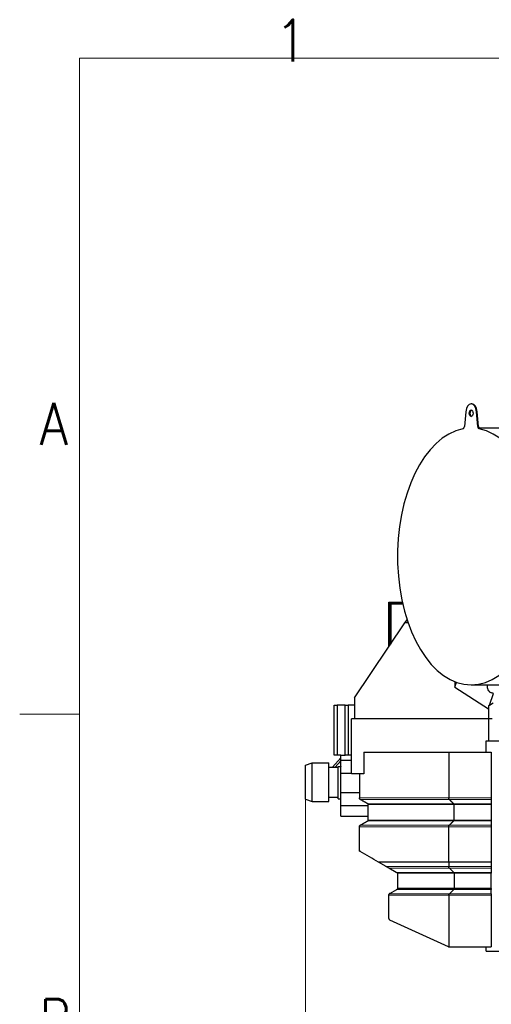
# Model space of a CAD drawing. Header units: inches. Extents: x 0 to 23760, y -13 to 16800.
# Tile 97 of 247: x 0 to 1581, y 13427 to 16729. Entities that reach past the tile are written whole.
import ezdxf

# ---------------------------------------------------------------- set-up
doc = ezdxf.new("R2010")
doc.units = ezdxf.units.IN
doc.layers.add('210', color=7, linetype='Continuous', true_color=0xffffff)
doc.layers.add('254', color=7, linetype='Continuous', true_color=0xffffff)
doc.styles.add('latin_extended', font='simplex.shx')
doc.dimstyles.get("Standard").update_dxf_attribs({"dimtxt": 0.18, "dimasz": 0.18, "dimexe": 0.18, "dimexo": 0.0625, "dimgap": 0.09, "dimtad": 0, "dimtih": 1, "dimtoh": 1, "dimdec": 4, "dimzin": 0, "dimdsep": 46, "dimtxsty": 'Standard', "dimcen": 0.09, "dimadec": 0, "dimazin": 0, "dimtfac": 1, "dimtdec": 4, "dimtofl": 0, "dimtmove": 0, "dimatfit": 3, "dimfxl": 1, "dimtolj": 1, "dimtzin": 0, "dimarcsym": 0})

# ---------------------------------------------------------------- blocks, each defined once
blk = doc.blocks.new('_U1')
at = {"layer": '254', "color": 3, "linetype": 'Continuous', "lineweight": 13, "transparency": 16777216}
for p, q in [((8844.1, 14486.8), (8844.1, 10458.8)), ((958.1, 14131.8), (958.1, 10458.8)), ((1098.1, 10498.8), (8704.1, 10498.8))]:
    blk.add_line(p, q, dxfattribs=at)
at = {"layer": '254', "color": 3, "transparency": 16777216}
for points in [[(1098.1, 10522.2), (1098.1, 10475.5), (958.1, 10498.8)], [(8704.1, 10475.5), (8704.1, 10522.2), (8844.1, 10498.8)]]:
    blk.add_solid(points, dxfattribs=at)
at = {"layer": 'Defpoints', "color": 0, "transparency": 16777216}
for p in [(8844.1, 14526.8), (958.1, 14171.8), (8844.1, 10498.8)]:
    blk.add_point(p, dxfattribs=at)
at = {"layer": '254', "color": 2, "lineweight": 13, "transparency": 16777216, "insert": (4657.8, 10708.8), "char_height": 140, "attachment_point": 1, "style": 'latin_extended'}
blk.add_mtext('\\A1;7886', dxfattribs=at)

msp = doc.modelspace()

# ---------------------------------------------------------------- linework, layer by layer
at = {"layer": '210', "color": 7, "linetype": 'Continuous', "lineweight": 18}
for p, q in [((200, 200), (200, 16600)), ((200, 16600), (23560, 16600)), ((200, 14400), (0, 14400))]:
    msp.add_line(p, q, dxfattribs=at)
at = {"layer": '254', "color": 2, "linetype": 'Continuous', "lineweight": 25}
for p, q in [((1516.276, 15441.061), (1513.818, 15441.061)), ((1495.665, 15413.791), (1491.515, 15365.374)), ((1536.122, 15365.374), (1531.971, 15413.791)), ((1538.579, 15365.374), (1534.429, 15413.791)), ((1752.191, 15359.561), (1540.328, 15359.561)), ((1238.135, 14775.344), (1283.171, 14775.344)), ((1238.135, 14626.118), (1238.135, 14775.344)), ((1283.836, 14772.344), (1241.135, 14772.344)), ((1241.135, 14772.344), (1241.135, 14630.562)), ((1244.135, 14770.22), (1284.318, 14770.22)), ((1244.135, 14770.22), (1244.135, 14635.012)), ((1122.615, 14454.856), (1291.909, 14705.845)), ((1291.909, 14705.845), (1299.094, 14716.497)), ((1302.681, 14705.845), (1291.909, 14705.845)), ((1459.65, 14509.05), (1459.65, 14490.021)), ((1459.65, 14490.021), (1465.262, 14506.968)), ((1513.818, 14498.561), (1754.649, 14498.561)), ((1459.65, 14490.021), (1571.665, 14417.789)), ((1575.913, 14430.615), (1588.896, 14469.82)), ((1122.615, 14454.856), (1122.615, 14384.845)), ((1575.913, 14430.615), (1588.116, 14437.661)), ((1054.135, 14429.845), (1064.135, 14429.845)), ((1054.135, 14262.845), (1054.135, 14429.845)), ((1091.491, 14429.845), (1064.135, 14429.845)), ((1064.135, 14429.845), (1064.135, 14262.845)), ((1091.491, 14429.845), (1101.491, 14429.845)), ((1091.491, 14262.845), (1091.491, 14429.845)), ((1122.615, 14429.845), (1101.491, 14429.845)), ((1101.491, 14429.845), (1101.491, 14262.845)), ((1571.665, 14417.789), (1573.115, 14422.166)), ((1571.665, 14417.789), (1573.115, 14419.229)), ((1573.115, 14428.999), (1575.913, 14430.615)), ((1573.115, 14422.166), (1573.115, 14428.999)), ((1573.115, 14419.229), (1573.115, 14422.166)), ((1573.115, 14384.845), (1573.115, 14419.229)), ((1113.115, 14199.345), (1113.115, 14384.845)), ((1573.115, 14384.845), (1113.115, 14384.845)), ((1573.115, 14310.846), (1573.115, 14384.845)), ((1584.529, 14384.345), (1573.115, 14384.345)), ((1564.115, 14310.845), (2140.114, 14310.845)), ((1564.115, 14272.334), (1564.115, 14310.845)), ((1153.652, 14272.345), (1153.652, 14199.345)), ((1153.652, 14272.345), (1439.171, 14272.345)), ((1439.171, 14272.345), (1581.115, 14272.345)), ((1439.171, 14272.345), (1439.171, 14118.941)), ((1581.115, 14272.345), (1581.115, 14118.941)), ((958.135, 14228.925), (981.135, 14236.845)), ((981.135, 14106.845), (981.135, 14236.845)), ((981.135, 14236.845), (1037.135, 14236.845)), ((981.135, 14106.845), (981.135, 14236.845)), ((1037.135, 14106.845), (1037.135, 14236.845)), ((1076.636, 14253.129), (1049.498, 14221.847)), ((1064.135, 14262.845), (1054.135, 14262.845)), ((1057.44, 14221.846), (1076.635, 14243.971)), ((1076.635, 14262.845), (1064.135, 14262.845)), ((1076.635, 14245.305), (1076.635, 14262.845)), ((1076.635, 14262.845), (1091.491, 14262.845)), ((1076.635, 14245.305), (1113.116, 14245.305)), ((1076.635, 14224.845), (1076.635, 14245.305)), ((1101.491, 14262.845), (1091.491, 14262.845)), ((1113.115, 14262.845), (1101.491, 14262.845)), ((958.135, 14114.764), (958.135, 14228.925)), ((1037.135, 14221.845), (1067.635, 14221.845)), ((1067.635, 14224.845), (1076.635, 14224.845)), ((1067.635, 14115.845), (1067.635, 14224.845)), ((1076.634, 14225.127), (1076.389, 14224.845)), ((1076.635, 14211.345), (1076.635, 14224.845)), ((1076.635, 14202.345), (1076.635, 14211.345)), ((1076.635, 14202.345), (1113.116, 14202.345)), ((1076.635, 14136.845), (1076.635, 14202.345)), ((1153.652, 14199.345), (1113.115, 14199.345)), ((1139.115, 14199.345), (1139.115, 14118.941)), ((1076.635, 14127.845), (1076.635, 14136.845)), ((1076.635, 14136.845), (1139.113, 14136.845)), ((958.135, 14114.764), (981.135, 14106.845)), ((981.135, 14106.845), (1037.135, 14106.845)), ((1037.135, 14121.845), (1067.635, 14121.845)), ((1067.635, 14115.845), (1076.635, 14115.845)), ((1076.635, 14115.845), (1076.635, 14127.845)), ((1076.635, 14093.885), (1076.635, 14115.845)), ((1581.115, 14118.941), (1581.115, 14113.745)), ((1076.635, 14057.295), (1076.635, 14093.885)), ((1076.635, 14093.885), (1169.113, 14093.885)), ((1169.115, 14044.888), (1169.115, 14096.424)), ((1456.491, 14044.888), (1456.491, 14096.424)), ((1581.115, 14099.022), (1581.115, 14096.424)), ((1581.115, 14096.424), (1581.115, 14044.888)), ((1076.635, 14057.295), (1169.113, 14057.295)), ((1581.115, 14027.568), (1581.115, 14022.372)), ((1581.115, 13906.91), (1581.115, 13903.431)), ((1228.384, 13888.936), (1203.346, 13903.431)), ((1262.783, 13869.022), (1237.351, 13883.745)), ((1439.171, 13903.431), (1439.171, 13888.936)), ((1455.625, 13869.022), (1440.903, 13883.745)), ((1581.115, 13903.431), (1581.115, 13888.936)), ((1581.115, 13888.936), (1581.115, 13883.745)), ((1581.115, 13883.745), (1581.115, 13869.022)), ((1268.115, 13816.129), (1268.115, 13864.206)), ((1456.491, 13866.424), (1456.491, 13814.888)), ((1581.115, 13869.022), (1581.115, 13866.424)), ((1581.115, 13814.888), (1581.115, 13866.424)), ((1241.115, 13798.809), (1264.465, 13812.29)), ((1456.491, 13814.888), (1267.846, 13814.888)), ((1455.625, 13812.29), (1440.903, 13797.568)), ((1581.115, 13814.888), (1456.491, 13814.888)), ((1581.115, 13814.888), (1581.115, 13812.29)), ((1581.115, 13797.568), (1581.115, 13812.29)), ((1238.115, 13714.28), (1238.115, 13792.372)), ((1439.171, 13792.372), (1439.171, 13619.559)), ((1581.115, 13797.568), (1581.115, 13792.372)), ((1581.115, 13792.372), (1581.115, 13619.345)), ((1438.289, 13619.878), (1241.642, 13708.814)), ((1440.761, 13619.345), (1581.115, 13619.345)), ((1564.115, 13604.845), (1564.115, 13619.351)), ((1564.115, 13604.845), (2276.115, 13604.845))]:
    msp.add_line(p, q, dxfattribs=at)
at = {"layer": '254', "color": 110, "linetype": 'Continuous', "lineweight": 13}
for p, q in [((1531.971, 15413.791), (1534.429, 15413.791)), ((1536.122, 15365.374), (1538.579, 15365.374)), ((1541.159, 15356.914), (1543.617, 15356.914)), ((1440.903, 14113.745), (1142.115, 14113.745)), ((1581.115, 14113.745), (1440.903, 14113.745)), ((1455.625, 14099.022), (1167.615, 14099.022)), ((1456.491, 14096.424), (1169.115, 14096.424)), ((1581.115, 14099.022), (1455.625, 14099.022)), ((1581.115, 14096.424), (1456.491, 14096.424)), ((1455.625, 14042.29), (1167.614, 14042.29)), ((1456.491, 14044.888), (1169.115, 14044.888)), ((1581.115, 14042.29), (1455.625, 14042.29)), ((1581.115, 14044.888), (1456.491, 14044.888)), ((1439.171, 14022.372), (1139.115, 14022.372)), ((1440.903, 14027.568), (1142.115, 14027.568)), ((1581.115, 14022.372), (1439.171, 14022.372)), ((1581.115, 14027.568), (1440.903, 14027.568)), ((1439.171, 13888.936), (1228.384, 13888.936)), ((1440.903, 13883.745), (1237.351, 13883.745)), ((1581.115, 13888.936), (1439.171, 13888.936)), ((1581.115, 13883.745), (1440.903, 13883.745)), ((1455.625, 13869.022), (1262.783, 13869.022)), ((1456.491, 13866.424), (1267.134, 13866.424)), ((1581.115, 13869.022), (1455.625, 13869.022)), ((1581.115, 13866.424), (1456.491, 13866.424)), ((1455.625, 13812.29), (1264.465, 13812.29)), ((1581.115, 13812.29), (1455.625, 13812.29)), ((1238.115, 13792.372), (1439.171, 13792.372)), ((1440.903, 13797.568), (1239.603, 13797.568)), ((1439.171, 13792.372), (1581.115, 13792.372)), ((1581.115, 13797.568), (1440.903, 13797.568))]:
    msp.add_line(p, q, dxfattribs=at)
at = {"layer": '254', "color": 2, "linetype": 'Continuous', "lineweight": 25}
for centre, radius, start, end in [((1145.115, 13944.074), 6, 180, 193.038234), ((1265.115, 13864.206), 3, 47.686056, 59.932987), ((1265.115, 13864.206), 3, 0, 47.68667), ((1265.115, 13816.129), 3, 323.719688, 335.564062), ((1244.115, 13793.613), 6, 138.762188, 153.490313), ((1244.115, 13793.613), 6, 120, 138.761732), ((1244.115, 13714.28), 6, 180, 245.664601), ((1440.761, 13625.345), 6, 254.626731, 270)]:
    msp.add_arc(centre, radius, start, end, dxfattribs=at)
for centre, major_axis, ratio, start_param, end_param in [((1513.818, 15409.061), (0, -32), 0.57357644, 1.71915435, 4.56403095), ((1516.276, 15409.061), (0, -32), 0.57357644, 1.71915435, 3.14159265), ((1516.276, 15409.061), (0, 11), 0.57357644, 0.19595684, 1.57079633), ((1516.276, 15409.061), (0, 11), 0.57357644, 1.57079633, 2.94563581), ((1513.818, 14929.061), (0, 430.5), 0.57357644, 0.11095348, 6.17223182), ((1485.842, 15366.853), (0, 10), 0.57357644, 3.25254614, 4.56403095), ((1541.794, 15366.853), (0, 10), 0.57357644, 1.71915435, 3.03063917), ((1544.252, 15366.853), (0, 10), 0.57357644, 1.71915435, 3.03063917), ((1265.115, 13816.129), (-3, 0), 1, 2.71511436, 3.14159265), ((1440.761, 13625.345), (-6, 0), 1, 1.14606349, 1.30248217)]:
    msp.add_ellipse(centre, major_axis=major_axis, ratio=ratio, start_param=start_param, end_param=end_param, dxfattribs=at)
msp.add_ellipse((1513.818, 15409.061), major_axis=(0, 11), ratio=0.57357644, dxfattribs=at)
for points, knots in [([(1567.776, 14498.461), (1567.649, 14496.621), (1567.564, 14492.106), (1568.52, 14485.093), (1571.521, 14478.906), (1575.36, 14475.257), (1578.406, 14473.351), (1581.436, 14472.028), (1585.478, 14471.006), (1587.966, 14470.789), (1589.226, 14470.869)], [0, 0, 0, 0, 0.09954474, 0.25084734, 0.41865396, 0.5407723, 0.6038739, 0.69803699, 0.82996787, 1, 1, 1, 1]), ([(1142.115, 14027.568), (1141.886, 14027.436), (1141.668, 14027.29), (1141.357, 14027.051), (1141.256, 14026.968), (1141.108, 14026.838), (1141.035, 14026.772), (1140.963, 14026.704), (1140.916, 14026.658), (1140.893, 14026.635), (1140.683, 14026.425), (1140.511, 14026.229), (1140.195, 14025.816), (1140.05, 14025.599), (1139.854, 14025.26), (1139.792, 14025.144), (1139.675, 14024.908), (1139.621, 14024.788), (1139.471, 14024.426), (1139.388, 14024.179), (1139.253, 14023.677), (1139.201, 14023.421), (1139.158, 14023.095), (1139.151, 14023.029), (1139.138, 14022.898), (1139.132, 14022.832), (1139.119, 14022.635), (1139.115, 14022.503), (1139.115, 14022.372)], [0, 0, 0, 0, 0.125, 0.125, 0.1875, 0.1875, 0.21875, 0.234375, 0.234375, 0.25, 0.25, 0.375, 0.375, 0.5, 0.5, 0.5625, 0.5625, 0.625, 0.625, 0.75, 0.75, 0.875, 0.875, 0.90625, 0.90625, 0.9375, 0.9375, 1, 1, 1, 1]), ([(1142.109, 13938.882), (1141.939, 13938.98), (1141.773, 13939.087), (1141.443, 13939.324), (1141.281, 13939.454), (1141.042, 13939.667), (1140.963, 13939.741), (1140.807, 13939.896), (1140.73, 13939.977), (1140.577, 13940.147), (1140.501, 13940.236), (1140.389, 13940.377), (1140.352, 13940.425), (1140.278, 13940.523), (1140.242, 13940.573), (1140.134, 13940.726), (1140.064, 13940.833), (1139.928, 13941.056), (1139.862, 13941.172), (1139.766, 13941.355), (1139.735, 13941.417), (1139.673, 13941.545), (1139.643, 13941.61), (1139.557, 13941.809), (1139.502, 13941.947), (1139.402, 13942.233), (1139.356, 13942.382), (1139.294, 13942.615), (1139.275, 13942.695), (1139.248, 13942.817), (1139.239, 13942.858), (1139.223, 13942.94), (1139.215, 13942.982), (1139.178, 13943.189), (1139.155, 13943.358), (1139.124, 13943.703), (1139.115, 13943.878), (1139.115, 13944.057)], [0, 0, 0, 0, 0.125, 0.125, 0.25, 0.25, 0.3125, 0.3125, 0.375, 0.375, 0.4375, 0.4375, 0.46875, 0.46875, 0.5, 0.5, 0.5625, 0.5625, 0.625, 0.625, 0.65625, 0.65625, 0.6875, 0.6875, 0.75, 0.75, 0.8125, 0.8125, 0.84375, 0.84375, 0.859375, 0.859375, 0.875, 0.875, 0.9375, 0.9375, 1, 1, 1, 1]), ([(1439.171, 13903.431), (1411.4, 13903.431), (1383.629, 13903.431), (1328.087, 13903.431), (1300.316, 13903.431), (1249.479, 13903.431), (1226.412, 13903.431), (1203.346, 13903.431)], [0, 0, 0, 0, 0.3532817, 0.3532817, 0.7065634, 0.7065634, 1, 1, 1, 1]), ([(1237.351, 13883.745), (1237.286, 13883.783), (1237.22, 13883.821), (1237.089, 13883.897), (1237.023, 13883.935), (1236.891, 13884.011), (1236.825, 13884.049), (1236.726, 13884.106), (1236.693, 13884.126), (1236.627, 13884.164), (1236.594, 13884.183), (1236.497, 13884.239), (1236.433, 13884.277), (1236.305, 13884.35), (1236.243, 13884.386), (1236.056, 13884.495), (1235.934, 13884.565), (1235.784, 13884.652), (1235.754, 13884.669), (1235.694, 13884.704), (1235.664, 13884.721), (1235.576, 13884.772), (1235.518, 13884.806), (1235.345, 13884.906), (1235.232, 13884.971), (1235.011, 13885.099), (1234.903, 13885.162), (1234.689, 13885.286), (1234.584, 13885.347), (1234.273, 13885.527), (1234.071, 13885.644), (1233.675, 13885.873), (1233.482, 13885.985), (1233.101, 13886.205), (1232.915, 13886.313), (1232.551, 13886.524), (1232.372, 13886.627), (1232.02, 13886.831), (1231.847, 13886.931), (1231.506, 13887.129), (1231.338, 13887.226), (1230.84, 13887.514), (1230.517, 13887.701), (1229.886, 13888.067), (1229.577, 13888.245), (1228.972, 13888.596), (1228.675, 13888.767), (1228.384, 13888.936)], [0, 0, 0, 0, 0.015625, 0.015625, 0.03125, 0.03125, 0.046875, 0.046875, 0.0546875, 0.0546875, 0.0625, 0.0625, 0.078125, 0.078125, 0.09375, 0.09375, 0.125, 0.125, 0.1328125, 0.1328125, 0.140625, 0.140625, 0.15625, 0.15625, 0.1875, 0.1875, 0.21875, 0.21875, 0.25, 0.25, 0.3125, 0.3125, 0.375, 0.375, 0.4375, 0.4375, 0.5, 0.5, 0.5625, 0.5625, 0.625, 0.625, 0.75, 0.75, 0.875, 0.875, 1, 1, 1, 1]), ([(1581.115, 13903.431), (1557.457, 13903.431), (1533.8, 13903.431), (1498.314, 13903.431), (1486.485, 13903.431), (1462.828, 13903.431), (1450.999, 13903.431), (1439.171, 13903.431)], [0, 0, 0, 0, 0.5, 0.5, 0.75, 0.75, 1, 1, 1, 1]), ([(1266.618, 13866.802), (1266.491, 13866.875), (1266.362, 13866.95), (1266.099, 13867.102), (1265.965, 13867.18), (1265.691, 13867.338), (1265.551, 13867.419), (1265.336, 13867.544), (1265.263, 13867.586), (1265.115, 13867.672), (1265.04, 13867.715), (1264.888, 13867.803), (1264.811, 13867.848), (1264.654, 13867.939), (1264.574, 13867.985), (1264.412, 13868.079), (1264.329, 13868.127), (1264.159, 13868.225), (1264.072, 13868.276), (1263.893, 13868.379), (1263.802, 13868.432), (1263.684, 13868.5), (1263.66, 13868.514), (1263.612, 13868.542), (1263.588, 13868.556), (1263.515, 13868.598), (1263.465, 13868.627), (1263.366, 13868.685), (1263.315, 13868.714), (1263.212, 13868.774), (1263.16, 13868.804), (1263.093, 13868.843), (1263.079, 13868.85), (1263.052, 13868.866), (1263.039, 13868.874), (1262.998, 13868.897), (1262.971, 13868.913), (1262.89, 13868.96), (1262.836, 13868.991), (1262.783, 13869.022)], [0, 0, 0, 0, 0.125, 0.125, 0.25, 0.25, 0.375, 0.375, 0.4375, 0.4375, 0.5, 0.5, 0.5625, 0.5625, 0.625, 0.625, 0.6875, 0.6875, 0.75, 0.75, 0.8125, 0.8125, 0.828125, 0.828125, 0.84375, 0.84375, 0.875, 0.875, 0.90625, 0.90625, 0.9375, 0.9375, 0.9453125, 0.9453125, 0.953125, 0.953125, 0.96875, 0.96875, 1, 1, 1, 1]), ([(1267.134, 13866.424), (1267.053, 13866.498), (1266.97, 13866.566), (1266.797, 13866.692), (1266.708, 13866.75), (1266.618, 13866.802)], [0, 0, 0, 0, 0.5, 0.5, 1, 1, 1, 1]), ([(1264.465, 13812.29), (1264.518, 13812.321), (1264.571, 13812.351), (1264.677, 13812.412), (1264.73, 13812.443), (1264.809, 13812.489), (1264.836, 13812.504), (1264.888, 13812.534), (1264.914, 13812.549), (1264.991, 13812.594), (1265.041, 13812.623), (1265.14, 13812.68), (1265.189, 13812.708), (1265.262, 13812.75), (1265.285, 13812.764), (1265.333, 13812.791), (1265.357, 13812.805), (1265.473, 13812.872), (1265.563, 13812.924), (1265.738, 13813.025), (1265.823, 13813.074), (1265.989, 13813.17), (1266.071, 13813.217), (1266.23, 13813.309), (1266.309, 13813.355), (1266.463, 13813.444), (1266.54, 13813.488), (1266.615, 13813.531)], [0, 0, 0, 0, 0.0625, 0.0625, 0.125, 0.125, 0.15625, 0.15625, 0.1875, 0.1875, 0.25, 0.25, 0.3125, 0.3125, 0.34375, 0.34375, 0.375, 0.375, 0.5, 0.5, 0.625, 0.625, 0.75, 0.75, 0.875, 0.875, 1, 1, 1, 1]), ([(1266.615, 13813.531), (1266.737, 13813.602), (1266.859, 13813.684), (1267.093, 13813.869), (1267.206, 13813.973), (1267.366, 13814.145), (1267.418, 13814.206), (1267.493, 13814.3), (1267.517, 13814.332), (1267.564, 13814.397), (1267.587, 13814.43), (1267.699, 13814.598), (1267.779, 13814.74), (1267.846, 13814.888)], [0, 0, 0, 0, 0.25, 0.25, 0.5, 0.5, 0.625, 0.625, 0.6875, 0.6875, 0.75, 0.75, 1, 1, 1, 1]), ([(1238.115, 13793.613), (1238.115, 13793.823), (1238.126, 13794.029), (1238.168, 13794.435), (1238.199, 13794.634), (1238.279, 13795.023), (1238.329, 13795.214), (1238.401, 13795.446), (1238.416, 13795.492), (1238.447, 13795.583), (1238.463, 13795.629), (1238.513, 13795.763), (1238.547, 13795.851), (1238.655, 13796.108), (1238.733, 13796.271), (1238.897, 13796.58), (1238.983, 13796.726), (1239.115, 13796.931), (1239.16, 13796.997), (1239.227, 13797.093), (1239.25, 13797.125), (1239.295, 13797.186), (1239.317, 13797.217), (1239.429, 13797.364), (1239.518, 13797.471), (1239.603, 13797.568)], [0, 0, 0, 0, 0.125, 0.125, 0.25, 0.25, 0.375, 0.375, 0.40625, 0.40625, 0.4375, 0.4375, 0.5, 0.5, 0.625, 0.625, 0.75, 0.75, 0.8125, 0.8125, 0.84375, 0.84375, 0.875, 0.875, 1, 1, 1, 1]), ([(1238.115, 13792.372), (1238.115, 13792.586), (1238.115, 13792.797), (1238.115, 13793.107), (1238.115, 13793.21), (1238.115, 13793.362), (1238.115, 13793.413), (1238.115, 13793.513), (1238.115, 13793.563), (1238.115, 13793.613)], [0, 0, 0, 0, 0.5, 0.5, 0.75, 0.75, 0.875, 0.875, 1, 1, 1, 1])]:
    msp.add_open_spline(points, degree=3, knots=knots, dxfattribs=at)
for points, weights in [([(1142.115, 14113.745), (1139.115, 14115.477), (1139.115, 14118.941)], [1, 0.866025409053, 1]), ([(1440.903, 14113.745), (1439.171, 14115.477), (1439.171, 14118.941)], [1, 0.866025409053, 1]), ([(1169.115, 14096.424), (1169.115, 14098.156), (1167.615, 14099.022)], [1, 0.866025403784, 1]), ([(1456.491, 14096.424), (1456.491, 14098.156), (1455.625, 14099.022)], [1, 0.866025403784, 1]), ([(1167.614, 14042.29), (1169.114, 14043.156), (1169.115, 14044.888)], [1, 0.866025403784, 1]), ([(1455.625, 14042.29), (1456.491, 14043.156), (1456.491, 14044.888)], [1, 0.866025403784, 1]), ([(1581.115, 14044.888), (1581.115, 14043.156), (1581.115, 14042.29)], [1, 0.866025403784, 1]), ([(1139.115, 14022.372), (1139.115, 14025.836), (1142.115, 14027.568)], [1, 0.866025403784, 1]), ([(1439.171, 14022.372), (1439.171, 14025.836), (1440.903, 14027.568)], [1, 0.866025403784, 1]), ([(1440.903, 13883.745), (1439.172, 13885.475), (1439.171, 13888.936)], [1, 0.866133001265, 0.999784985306]), ([(1456.491, 13866.424), (1456.491, 13868.156), (1455.625, 13869.022)], [1, 0.866025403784, 1]), ([(1455.625, 13812.29), (1456.491, 13813.156), (1456.491, 13814.888)], [1, 0.86602540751, 1]), ([(1439.171, 13792.372), (1439.171, 13795.836), (1440.903, 13797.568)], [1, 0.866025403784, 1])]:
    msp.add_rational_spline(points, weights, degree=2, dxfattribs=at)
at = {"layer": '254', "color": 110, "linetype": 'Continuous', "lineweight": 13}
for points in [[(1139.115, 14118.941), (1439.171, 14118.941)], [(1439.171, 14118.941), (1581.115, 14118.941)]]:
    msp.add_open_spline(points, degree=1, dxfattribs=at)
at = {"layer": '254', "color": 2, "linetype": 'Continuous', "lineweight": 25}
for points, degree in [([(1167.615, 14099.022), (1154.865, 14106.383), (1142.115, 14113.745)], 2), ([(1455.625, 14099.022), (1448.264, 14106.383), (1440.903, 14113.745)], 2), ([(1581.115, 14113.745), (1581.115, 14106.383), (1581.115, 14099.022)], 2), ([(1142.115, 14027.568), (1154.864, 14034.929), (1167.614, 14042.29)], 2), ([(1440.903, 14027.568), (1448.264, 14034.929), (1455.625, 14042.29)], 2), ([(1581.115, 14042.29), (1581.115, 14034.929), (1581.115, 14027.568)], 2), ([(1139.115, 13944.066), (1139.115, 13983.219), (1139.115, 14022.372)], 2), ([(1439.171, 13903.431), (1439.171, 13962.901), (1439.171, 14022.372)], 2), ([(1581.115, 14022.372), (1581.115, 13964.641), (1581.115, 13906.91)], 2), ([(1203.346, 13903.431), (1182.933, 13915.248), (1162.521, 13927.065), (1142.109, 13938.882)], 3)]:
    msp.add_open_spline(points, degree=degree, dxfattribs=at)

# ---------------------------------------------------------------- texts
at = {"layer": '210', "color": 211, "linetype": 'Continuous', "lineweight": 18, "char_height": 140, "attachment_point": 7, "line_spacing_factor": 0.963855, "style": 'latin_extended'}
for s, insert in [('\\W0.9188;1', (855.328, 16589.303)), ('\\W0.8818;A', (67.11, 15303.644)), ('\\W0.8203;B', (67.11, 13303.644))]:
    msp.add_mtext(s, dxfattribs=dict(at, insert=insert))

# ---------------------------------------------------------------- dimensions: what is measured, and where the dimension line sits
at = {"layer": '254', "color": 2, "linetype": 'Continuous', "lineweight": 13}
dim = msp.add_linear_dim(base=(8844.115, 10498.845), p1=(958.135, 14171.845), p2=(8844.115, 14526.837), dimstyle='Standard', override={"dimscale": 40, "dimtxt": 3.5, "dimasz": 3.5, "dimexe": 1, "dimexo": 1, "dimgap": 1.75, "dimtad": 1, "dimtih": 1, "dimtoh": 0, "dimdec": 0, "dimlfac": 1, "dimzin": 8, "dimdsep": 46, "dimlunit": 2, "dimtxsty": 'latin_extended', "dimsah": 1, "dimse1": 0, "dimse2": 0, "dimsd1": 0, "dimsd2": 0, "dimclrd": 3, "dimclre": 3, "dimclrt": 2, "dimtol": 0, "dimtm": -0.1, "dimtfac": 0.714286, "dimtdec": 3, "dimtofl": 1, "dimtmove": 0, "dimtzin": 8, "dimlwd": 13, "dimlwe": 13}, dxfattribs=at)
dim.commit()
dim.dimension.update_dxf_attribs({"geometry": '_U1', "text_midpoint": (4901.125, 10498.845), "dimtype": 160})

doc.saveas('drawing.dxf')
